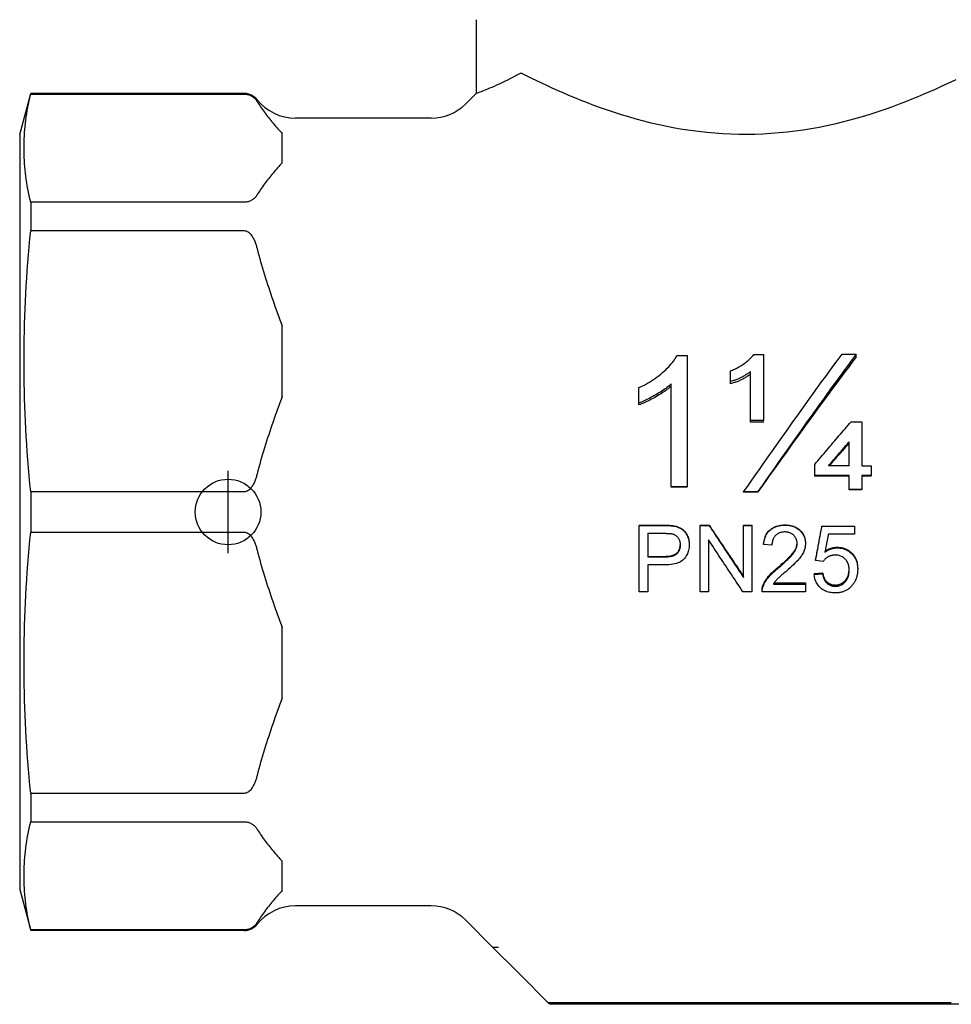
# Model space of a CAD drawing. Header units: millimetres. Extents: x 219 to 1582, y 6 to 357.
# Tile 1 of 6: x 270 to 327, y 169 to 229. Entities that reach past the tile are written whole.
import ezdxf

# ---------------------------------------------------------------- set-up
doc = ezdxf.new("R2010")
doc.units = ezdxf.units.MM
doc.layers.add('DETAIL', color=2, linetype='Continuous')
doc.layers.add('ORIGIN', color=6, linetype='Continuous')

msp = doc.modelspace()

# ---------------------------------------------------------------- linework, layer by layer
at = {"layer": 'DETAIL'}
for p, q in [((298.173, 229.011), (298.173, 224.512)), ((270.362, 222.011), (271.032, 224.511)), ((271.032, 224.511), (271.032, 224.482)), ((284.049, 224.511), (271.032, 224.511)), ((271.032, 224.482), (284.049, 224.482)), ((297.551, 223.89), (298.173, 224.512)), ((295.429, 223.011), (287.172, 223.011)), ((270.362, 222.011), (270.362, 176.011)), ((286.362, 220.298), (286.362, 222.07)), ((271.032, 217.887), (271.032, 216.157)), ((284.049, 217.887), (271.032, 217.887)), ((271.032, 216.157), (284.049, 216.157)), ((286.362, 206.057), (286.362, 210.335)), ((310.414, 208.54), (311.048, 208.54)), ((311.048, 208.54), (311.048, 200.55)), ((315.109, 208.604), (315.701, 208.604)), ((315.701, 208.604), (315.701, 204.586)), ((320.487, 208.639), (321.347, 208.639)), ((321.347, 208.472), (321.347, 208.639)), ((313.689, 206.967), (313.689, 207.621)), ((314.908, 204.586), (314.908, 207.568)), ((308.103, 205.653), (308.103, 206.591)), ((310.067, 200.55), (310.067, 206.818)), ((313.689, 206.829), (313.689, 206.967)), ((308.103, 205.538), (308.103, 205.653)), ((315.701, 204.586), (314.908, 204.586)), ((314.908, 204.489), (314.908, 204.586)), ((315.701, 204.489), (314.908, 204.489)), ((315.701, 204.489), (315.701, 204.586)), ((321.03, 204.513), (321.695, 204.513)), ((321.695, 204.513), (321.695, 201.831)), ((320.908, 201.831), (320.908, 203.278)), ((318.817, 201.231), (318.817, 201.911)), ((320.908, 201.831), (319.652, 201.831)), ((321.695, 201.831), (322.262, 201.831)), ((322.262, 201.831), (322.262, 201.231)), ((320.908, 201.231), (318.817, 201.231)), ((318.817, 201.192), (318.817, 201.231)), ((320.908, 201.192), (318.817, 201.192)), ((320.908, 200.376), (320.908, 201.231)), ((321.695, 201.231), (321.695, 200.376)), ((322.262, 201.231), (321.695, 201.231)), ((322.262, 201.192), (321.695, 201.192)), ((322.262, 201.192), (322.262, 201.231)), ((311.048, 200.55), (310.067, 200.55)), ((310.067, 200.523), (310.067, 200.55)), ((311.048, 200.523), (310.067, 200.523)), ((311.048, 200.523), (311.048, 200.55)), ((271.032, 200.235), (271.032, 197.788)), ((284.049, 200.235), (271.032, 200.235)), ((315.335, 200.234), (314.481, 200.234)), ((314.481, 200.213), (314.481, 200.234)), ((315.335, 200.213), (314.481, 200.213)), ((315.335, 200.213), (315.335, 200.234)), ((321.695, 200.376), (320.908, 200.376)), ((320.908, 200.353), (320.908, 200.376)), ((321.695, 200.353), (320.908, 200.353)), ((321.695, 200.353), (321.695, 200.376)), ((308.107, 198.207), (309.616, 198.207)), ((308.107, 198.207), (308.107, 198.193)), ((308.107, 198.193), (309.616, 198.193)), ((308.107, 194.146), (308.107, 198.193)), ((310.226, 198.168), (310.226, 198.153)), ((311.833, 198.207), (312.376, 198.207)), ((311.833, 198.207), (311.833, 198.193)), ((311.833, 198.193), (312.376, 198.193)), ((311.833, 194.146), (311.833, 198.193)), ((312.376, 198.207), (312.376, 198.193)), ((314.479, 198.207), (314.985, 198.207)), ((314.479, 198.207), (314.479, 198.193)), ((314.479, 198.193), (314.985, 198.193)), ((314.479, 195.01), (314.479, 198.193)), ((314.985, 198.207), (314.985, 198.193)), ((314.985, 198.193), (314.985, 194.146)), ((319.257, 198.156), (321.244, 198.156)), ((319.257, 198.156), (319.257, 198.14)), ((319.257, 198.14), (321.244, 198.14)), ((321.244, 198.156), (321.244, 198.14)), ((321.244, 198.14), (321.244, 197.663)), ((271.032, 197.788), (284.049, 197.788)), ((308.638, 197.713), (308.638, 196.261)), ((308.638, 197.713), (309.662, 197.713)), ((321.244, 197.663), (319.65, 197.663)), ((311.162, 197.05), (311.162, 197.016)), ((312.339, 197.319), (312.339, 194.146)), ((315.702, 197.069), (315.702, 197.034)), ((316.208, 196.982), (315.702, 197.034)), ((318.248, 197.114), (318.248, 197.081)), ((308.638, 196.309), (309.671, 196.309)), ((309.671, 196.261), (308.638, 196.261)), ((308.638, 195.783), (308.638, 194.146)), ((309.665, 195.783), (308.638, 195.783)), ((318.869, 196.106), (318.869, 196.054)), ((319.33, 195.993), (318.869, 196.054)), ((318.781, 195.267), (319.296, 195.309)), ((318.781, 195.267), (318.781, 195.201)), ((318.781, 195.201), (319.296, 195.244)), ((319.296, 195.309), (319.296, 195.244)), ((321.433, 195.576), (321.433, 195.515)), ((315.668, 194.567), (315.668, 194.489)), ((316.293, 194.62), (318.254, 194.62)), ((316.343, 194.697), (318.254, 194.697)), ((318.254, 194.697), (318.254, 194.62)), ((318.254, 194.62), (318.254, 194.146)), ((308.638, 194.146), (308.107, 194.146)), ((312.339, 194.146), (311.833, 194.146)), ((314.985, 194.146), (314.443, 194.146)), ((318.254, 194.146), (315.61, 194.146)), ((286.362, 187.688), (286.362, 191.966)), ((271.032, 181.866), (271.032, 180.136)), ((284.049, 181.866), (271.032, 181.866)), ((271.032, 180.136), (284.049, 180.136)), ((286.362, 175.952), (286.362, 177.724)), ((270.362, 176.011), (271.032, 173.511)), ((295.429, 175.011), (287.172, 175.011)), ((297.551, 174.133), (299.207, 172.476)), ((271.032, 173.541), (271.032, 173.511)), ((284.049, 173.541), (271.032, 173.541)), ((284.049, 173.511), (271.032, 173.511)), ((299.207, 172.476), (300.699, 170.984)), ((299.224, 172.476), (299.207, 172.476)), ((299.549, 172.476), (299.224, 172.476)), ((300.699, 170.984), (300.934, 170.749)), ((300.934, 170.749), (302.515, 169.169)), ((302.515, 169.169), (302.576, 169.108)), ((302.576, 169.108), (302.613, 169.07)), ((302.723, 169.116), (327.138, 169.116)), ((342.176, 169.011), (302.755, 169.011))]:
    msp.add_line(p, q, dxfattribs=at)
at = {"layer": 'DETAIL', "flags": 128}
for points in [[(300.863, 225.727), (300.665, 225.621), (300.47, 225.52), (300.281, 225.423), (300.097, 225.332), (299.918, 225.245), (299.746, 225.163), (299.581, 225.087), (299.423, 225.015), (299.273, 224.949), (299.131, 224.888), (298.998, 224.832), (298.875, 224.781), (298.762, 224.735), (298.659, 224.694), (298.566, 224.657), (298.483, 224.625), (298.41, 224.598), (298.346, 224.574), (298.293, 224.555), (298.25, 224.539), (298.216, 224.527), (298.192, 224.519), (298.178, 224.514), (298.173, 224.512)], [(301.005, 225.717), (300.998, 225.72), (300.991, 225.723), (300.985, 225.726), (300.978, 225.729), (300.972, 225.731), (300.965, 225.733), (300.959, 225.735), (300.953, 225.736), (300.946, 225.738), (300.94, 225.739), (300.934, 225.739), (300.928, 225.74), (300.922, 225.74), (300.916, 225.74), (300.91, 225.74), (300.904, 225.74), (300.899, 225.739), (300.893, 225.738), (300.888, 225.737), (300.883, 225.735), (300.878, 225.734), (300.873, 225.732), (300.868, 225.73), (300.863, 225.727)], [(327.404, 225.351), (327.101, 225.205), (326.789, 225.057), (326.471, 224.91), (326.147, 224.762), (325.813, 224.614), (325.466, 224.463), (325.107, 224.312), (324.737, 224.16), (324.355, 224.008), (323.963, 223.857), (323.56, 223.708), (323.148, 223.561), (322.726, 223.417), (322.296, 223.276), (321.857, 223.14), (321.41, 223.009), (320.956, 222.884), (320.494, 222.764), (320.027, 222.652), (319.554, 222.548), (319.076, 222.451), (318.594, 222.363), (318.108, 222.284), (317.62, 222.215), (317.13, 222.156), (316.638, 222.107), (316.147, 222.068), (315.656, 222.04), (315.166, 222.022), (314.679, 222.014), (314.193, 222.017), (313.704, 222.031), (313.214, 222.055), (312.722, 222.089), (312.231, 222.133), (311.74, 222.188), (311.251, 222.253), (310.764, 222.327), (310.28, 222.411), (309.8, 222.504), (309.325, 222.605), (308.855, 222.714), (308.391, 222.83), (307.933, 222.953), (307.483, 223.082), (307.041, 223.216), (306.607, 223.354), (306.181, 223.497), (305.764, 223.643), (305.357, 223.791), (304.96, 223.942), (304.574, 224.093), (304.199, 224.245), (303.835, 224.397), (303.483, 224.548), (303.143, 224.697), (302.815, 224.844), (302.494, 224.992), (302.18, 225.14), (301.873, 225.287), (301.574, 225.432), (301.285, 225.576), (301.005, 225.717)], [(271.032, 217.887), (270.985, 218.092), (270.941, 218.295), (270.9, 218.496), (270.862, 218.695), (270.827, 218.893), (270.795, 219.089), (270.766, 219.283), (270.74, 219.477), (270.717, 219.669), (270.696, 219.861), (270.679, 220.052), (270.664, 220.241), (270.651, 220.431), (270.642, 220.62), (270.635, 220.808), (270.631, 220.996), (270.63, 221.184), (270.631, 221.372), (270.635, 221.561), (270.642, 221.749), (270.651, 221.938), (270.664, 222.127), (270.679, 222.317), (270.696, 222.508), (270.717, 222.699), (270.74, 222.892), (270.766, 223.085), (270.795, 223.28), (270.827, 223.476), (270.862, 223.674), (270.9, 223.873), (270.941, 224.074), (270.985, 224.277), (271.032, 224.482)], [(284.049, 224.482), (284.113, 224.479), (284.174, 224.473), (284.233, 224.462), (284.287, 224.449), (284.335, 224.434), (284.38, 224.418), (284.422, 224.399), (284.462, 224.379), (284.499, 224.358), (284.533, 224.337), (284.564, 224.316), (284.592, 224.296), (284.619, 224.275), (284.643, 224.254), (284.667, 224.232), (284.689, 224.211), (284.71, 224.189), (284.73, 224.166), (284.749, 224.144), (284.767, 224.121), (284.784, 224.099), (284.8, 224.076), (284.815, 224.053), (284.83, 224.029)], [(284.83, 224.029), (284.882, 223.946), (284.935, 223.864), (284.99, 223.781), (285.047, 223.698), (285.104, 223.615), (285.163, 223.533), (285.223, 223.45), (285.284, 223.367), (285.346, 223.285), (285.409, 223.203), (285.473, 223.12), (285.538, 223.038), (285.603, 222.957), (285.67, 222.875), (285.737, 222.793), (285.804, 222.712), (285.873, 222.631), (285.941, 222.55), (286.011, 222.469), (286.08, 222.389), (286.15, 222.309), (286.221, 222.229), (286.291, 222.15), (286.362, 222.07)], [(286.362, 220.298), (286.291, 220.219), (286.221, 220.14), (286.15, 220.06), (286.08, 219.98), (286.011, 219.899), (285.941, 219.819), (285.873, 219.738), (285.804, 219.657), (285.737, 219.575), (285.67, 219.494), (285.603, 219.412), (285.538, 219.33), (285.473, 219.248), (285.409, 219.166), (285.346, 219.084), (285.284, 219.001), (285.223, 218.919), (285.163, 218.836), (285.104, 218.753), (285.047, 218.671), (284.99, 218.588), (284.935, 218.505), (284.882, 218.422), (284.83, 218.339)], [(284.83, 218.339), (284.815, 218.316), (284.8, 218.293), (284.784, 218.27), (284.767, 218.247), (284.749, 218.225), (284.73, 218.202), (284.71, 218.18), (284.689, 218.158), (284.667, 218.136), (284.643, 218.115), (284.619, 218.094), (284.592, 218.073), (284.564, 218.052), (284.533, 218.031), (284.499, 218.01), (284.462, 217.99), (284.422, 217.97), (284.38, 217.951), (284.335, 217.934), (284.287, 217.919), (284.233, 217.906), (284.174, 217.896), (284.113, 217.889), (284.049, 217.887)], [(271.032, 200.235), (270.985, 200.73), (270.941, 201.22), (270.9, 201.705), (270.862, 202.186), (270.827, 202.663), (270.795, 203.136), (270.766, 203.607), (270.74, 204.074), (270.717, 204.538), (270.696, 205.001), (270.679, 205.461), (270.664, 205.919), (270.651, 206.376), (270.642, 206.832), (270.635, 207.287), (270.631, 207.741), (270.63, 208.196), (270.631, 208.65), (270.635, 209.104), (270.642, 209.559), (270.651, 210.015), (270.664, 210.472), (270.679, 210.931), (270.696, 211.391), (270.717, 211.853), (270.74, 212.318), (270.766, 212.785), (270.795, 213.255), (270.827, 213.728), (270.862, 214.205), (270.9, 214.686), (270.941, 215.172), (270.985, 215.662), (271.032, 216.157)], [(284.049, 216.157), (284.112, 216.151), (284.174, 216.135), (284.23, 216.111), (284.284, 216.079), (284.335, 216.042), (284.378, 216.003), (284.419, 215.961), (284.457, 215.917), (284.493, 215.87), (284.527, 215.82), (284.559, 215.769), (284.589, 215.717), (284.617, 215.663), (284.643, 215.608), (284.667, 215.553), (284.69, 215.498), (284.712, 215.443), (284.732, 215.388), (284.75, 215.334), (284.768, 215.281), (284.784, 215.228), (284.8, 215.174), (284.815, 215.119), (284.83, 215.064)], [(284.83, 215.064), (284.882, 214.864), (284.935, 214.664), (284.99, 214.464), (285.047, 214.264), (285.104, 214.064), (285.163, 213.865), (285.223, 213.665), (285.284, 213.466), (285.346, 213.267), (285.409, 213.068), (285.473, 212.87), (285.538, 212.672), (285.603, 212.474), (285.67, 212.277), (285.737, 212.08), (285.804, 211.884), (285.873, 211.688), (285.941, 211.493), (286.011, 211.298), (286.08, 211.104), (286.15, 210.911), (286.221, 210.718), (286.291, 210.526), (286.362, 210.335)], [(308.103, 206.591), (308.239, 206.655), (308.372, 206.721), (308.502, 206.79), (308.629, 206.86), (308.753, 206.933), (308.875, 207.008), (308.993, 207.086), (309.109, 207.165), (309.221, 207.247), (309.331, 207.331), (309.438, 207.417), (309.542, 207.506), (309.642, 207.595), (309.738, 207.683), (309.828, 207.771), (309.913, 207.859), (309.993, 207.946), (310.068, 208.032), (310.138, 208.118), (310.203, 208.204), (310.264, 208.288), (310.319, 208.373), (310.369, 208.456), (310.414, 208.54)], [(313.689, 207.621), (313.745, 207.64), (313.803, 207.661), (313.861, 207.685), (313.921, 207.711), (313.982, 207.74), (314.044, 207.771), (314.107, 207.805), (314.171, 207.84), (314.236, 207.879), (314.303, 207.919), (314.37, 207.963), (314.439, 208.008), (314.507, 208.055), (314.572, 208.102), (314.636, 208.15), (314.697, 208.199), (314.757, 208.248), (314.814, 208.297), (314.868, 208.347), (314.921, 208.397), (314.971, 208.448), (315.02, 208.5), (315.066, 208.552), (315.109, 208.604)], [(314.481, 200.234), (314.732, 200.592), (314.982, 200.949), (315.232, 201.306), (315.482, 201.663), (315.733, 202.019), (315.983, 202.375), (316.233, 202.73), (316.483, 203.085), (316.734, 203.439), (316.984, 203.793), (317.234, 204.146), (317.484, 204.498), (317.735, 204.849), (317.985, 205.199), (318.235, 205.548), (318.485, 205.896), (318.736, 206.243), (318.986, 206.59), (319.236, 206.934), (319.486, 207.278), (319.737, 207.62), (319.987, 207.961), (320.237, 208.301), (320.487, 208.639)], [(321.347, 208.639), (321.097, 208.301), (320.846, 207.961), (320.596, 207.62), (320.345, 207.278), (320.095, 206.934), (319.844, 206.59), (319.594, 206.243), (319.343, 205.896), (319.093, 205.548), (318.842, 205.199), (318.592, 204.849), (318.341, 204.498), (318.091, 204.146), (317.84, 203.793), (317.589, 203.439), (317.339, 203.085), (317.088, 202.73), (316.838, 202.375), (316.587, 202.019), (316.337, 201.663), (316.086, 201.306), (315.836, 200.949), (315.585, 200.592), (315.335, 200.234)], [(321.347, 208.472), (321.097, 208.139), (320.846, 207.806), (320.596, 207.471), (320.345, 207.134), (320.095, 206.797), (319.844, 206.458), (319.594, 206.118), (319.343, 205.777), (319.093, 205.434), (318.842, 205.091), (318.592, 204.747), (318.341, 204.402), (318.091, 204.056), (317.84, 203.71), (317.589, 203.362), (317.339, 203.014), (317.088, 202.666), (316.838, 202.317), (316.587, 201.967), (316.337, 201.617), (316.086, 201.266), (315.836, 200.915), (315.585, 200.564), (315.335, 200.213)], [(314.908, 207.568), (314.862, 207.533), (314.815, 207.498), (314.768, 207.465), (314.72, 207.433), (314.672, 207.401), (314.624, 207.37), (314.575, 207.34), (314.526, 207.311), (314.476, 207.283), (314.427, 207.256), (314.376, 207.23), (314.326, 207.204), (314.275, 207.18), (314.223, 207.156), (314.172, 207.133), (314.119, 207.111), (314.067, 207.09), (314.014, 207.07), (313.961, 207.051), (313.907, 207.032), (313.853, 207.015), (313.799, 206.998), (313.744, 206.982), (313.689, 206.967)], [(314.908, 207.419), (314.862, 207.384), (314.815, 207.351), (314.768, 207.318), (314.72, 207.286), (314.672, 207.255), (314.624, 207.225), (314.575, 207.195), (314.526, 207.167), (314.476, 207.139), (314.427, 207.113), (314.376, 207.087), (314.326, 207.062), (314.275, 207.038), (314.223, 207.014), (314.172, 206.992), (314.119, 206.97), (314.067, 206.95), (314.014, 206.93), (313.961, 206.911), (313.907, 206.893), (313.853, 206.875), (313.799, 206.859), (313.744, 206.844), (313.689, 206.829)], [(310.067, 206.818), (310.006, 206.763), (309.943, 206.709), (309.876, 206.654), (309.806, 206.599), (309.733, 206.544), (309.657, 206.488), (309.578, 206.433), (309.496, 206.378), (309.411, 206.323), (309.323, 206.267), (309.231, 206.212), (309.137, 206.156), (309.042, 206.102), (308.948, 206.049), (308.856, 206), (308.766, 205.952), (308.677, 205.907), (308.59, 205.863), (308.505, 205.823), (308.421, 205.784), (308.339, 205.748), (308.259, 205.714), (308.18, 205.682), (308.103, 205.653)], [(310.067, 206.682), (310.006, 206.629), (309.943, 206.575), (309.876, 206.521), (309.806, 206.467), (309.733, 206.413), (309.657, 206.358), (309.578, 206.304), (309.496, 206.25), (309.411, 206.195), (309.323, 206.141), (309.231, 206.086), (309.137, 206.032), (309.042, 205.978), (308.948, 205.927), (308.856, 205.878), (308.766, 205.831), (308.677, 205.787), (308.59, 205.744), (308.505, 205.704), (308.421, 205.666), (308.339, 205.631), (308.259, 205.597), (308.18, 205.566), (308.103, 205.538)], [(286.362, 206.057), (286.291, 205.865), (286.221, 205.673), (286.15, 205.481), (286.08, 205.287), (286.011, 205.093), (285.941, 204.899), (285.873, 204.703), (285.804, 204.508), (285.737, 204.311), (285.67, 204.114), (285.603, 203.917), (285.538, 203.719), (285.473, 203.521), (285.409, 203.323), (285.346, 203.124), (285.284, 202.925), (285.223, 202.726), (285.163, 202.527), (285.104, 202.327), (285.047, 202.127), (284.99, 201.927), (284.935, 201.727), (284.882, 201.527), (284.83, 201.327)], [(318.817, 201.911), (318.909, 202.02), (319.001, 202.129), (319.093, 202.238), (319.186, 202.347), (319.278, 202.456), (319.37, 202.565), (319.462, 202.673), (319.554, 202.782), (319.647, 202.891), (319.739, 202.999), (319.831, 203.108), (319.923, 203.216), (320.016, 203.325), (320.108, 203.433), (320.2, 203.541), (320.292, 203.65), (320.384, 203.758), (320.477, 203.866), (320.569, 203.974), (320.661, 204.082), (320.753, 204.19), (320.846, 204.297), (320.938, 204.405), (321.03, 204.513)], [(319.652, 201.831), (319.704, 201.891), (319.757, 201.952), (319.809, 202.012), (319.861, 202.072), (319.914, 202.133), (319.966, 202.193), (320.018, 202.254), (320.071, 202.314), (320.123, 202.374), (320.175, 202.435), (320.228, 202.495), (320.28, 202.555), (320.332, 202.616), (320.385, 202.676), (320.437, 202.736), (320.489, 202.796), (320.542, 202.857), (320.594, 202.917), (320.646, 202.977), (320.699, 203.037), (320.751, 203.097), (320.803, 203.157), (320.856, 203.218), (320.908, 203.278)], [(320.908, 203.203), (320.858, 203.146), (320.807, 203.089), (320.756, 203.032), (320.706, 202.975), (320.655, 202.918), (320.605, 202.861), (320.554, 202.804), (320.504, 202.747), (320.453, 202.69), (320.403, 202.633), (320.352, 202.575), (320.302, 202.518), (320.251, 202.461), (320.201, 202.404), (320.15, 202.346), (320.099, 202.289), (320.049, 202.232), (319.998, 202.175), (319.948, 202.117), (319.897, 202.06), (319.847, 202.003), (319.796, 201.945), (319.746, 201.888), (319.695, 201.831)], [(284.83, 201.327), (284.815, 201.272), (284.8, 201.218), (284.784, 201.163), (284.768, 201.11), (284.75, 201.057), (284.732, 201.003), (284.712, 200.949), (284.69, 200.893), (284.667, 200.838), (284.643, 200.783), (284.617, 200.728), (284.589, 200.675), (284.559, 200.622), (284.527, 200.571), (284.493, 200.522), (284.457, 200.475), (284.419, 200.43), (284.378, 200.388), (284.335, 200.349), (284.284, 200.312), (284.23, 200.28), (284.174, 200.256), (284.112, 200.241), (284.049, 200.235)], [(309.616, 198.207), (309.649, 198.207), (309.682, 198.207), (309.713, 198.207), (309.744, 198.206), (309.775, 198.206), (309.804, 198.205), (309.833, 198.204), (309.862, 198.203), (309.889, 198.202), (309.916, 198.2), (309.943, 198.199), (309.969, 198.197), (309.994, 198.196), (310.018, 198.194), (310.042, 198.192), (310.065, 198.19), (310.087, 198.187), (310.109, 198.185), (310.13, 198.183), (310.151, 198.18), (310.171, 198.177), (310.19, 198.174), (310.208, 198.171), (310.226, 198.168)], [(309.616, 198.193), (309.649, 198.193), (309.682, 198.193), (309.713, 198.192), (309.744, 198.192), (309.775, 198.191), (309.804, 198.191), (309.833, 198.19), (309.862, 198.189), (309.889, 198.187), (309.916, 198.186), (309.943, 198.185), (309.969, 198.183), (309.994, 198.181), (310.018, 198.179), (310.042, 198.177), (310.065, 198.175), (310.087, 198.173), (310.109, 198.17), (310.13, 198.168), (310.151, 198.165), (310.171, 198.162), (310.19, 198.159), (310.208, 198.156), (310.226, 198.153)], [(310.226, 198.168), (310.299, 198.154), (310.368, 198.138), (310.434, 198.119), (310.498, 198.097), (310.558, 198.072), (310.615, 198.045), (310.669, 198.015), (310.72, 197.982), (310.768, 197.946), (310.814, 197.906), (310.858, 197.863), (310.899, 197.817), (310.938, 197.767), (310.974, 197.714), (311.009, 197.657), (311.04, 197.597), (311.069, 197.534), (311.094, 197.469), (311.115, 197.403), (311.132, 197.336), (311.145, 197.267), (311.155, 197.196), (311.16, 197.124), (311.162, 197.05)], [(310.226, 198.153), (310.299, 198.139), (310.368, 198.122), (310.434, 198.103), (310.498, 198.081), (310.558, 198.056), (310.615, 198.028), (310.669, 197.997), (310.72, 197.964), (310.768, 197.927), (310.814, 197.887), (310.858, 197.843), (310.899, 197.796), (310.938, 197.745), (310.974, 197.691), (311.009, 197.633), (311.04, 197.572), (311.069, 197.508), (311.094, 197.442), (311.115, 197.375), (311.132, 197.306), (311.145, 197.236), (311.155, 197.164), (311.16, 197.091), (311.162, 197.016)], [(312.376, 198.207), (312.463, 198.077), (312.551, 197.946), (312.639, 197.815), (312.726, 197.684), (312.814, 197.554), (312.901, 197.423), (312.989, 197.292), (313.077, 197.162), (313.164, 197.031), (313.252, 196.901), (313.34, 196.77), (313.427, 196.64), (313.515, 196.51), (313.603, 196.379), (313.69, 196.249), (313.778, 196.119), (313.866, 195.989), (313.953, 195.859), (314.041, 195.729), (314.129, 195.599), (314.216, 195.469), (314.304, 195.339), (314.392, 195.209), (314.479, 195.08)], [(312.376, 198.193), (312.463, 198.06), (312.551, 197.927), (312.639, 197.794), (312.726, 197.661), (312.814, 197.528), (312.901, 197.395), (312.989, 197.262), (313.077, 197.129), (313.164, 196.996), (313.252, 196.863), (313.34, 196.731), (313.427, 196.598), (313.515, 196.465), (313.603, 196.333), (313.69, 196.2), (313.778, 196.068), (313.866, 195.935), (313.953, 195.803), (314.041, 195.671), (314.129, 195.538), (314.216, 195.406), (314.304, 195.274), (314.392, 195.142), (314.479, 195.01)], [(315.702, 197.069), (315.712, 197.16), (315.727, 197.249), (315.746, 197.333), (315.768, 197.414), (315.795, 197.491), (315.825, 197.565), (315.86, 197.634), (315.898, 197.7), (315.941, 197.763), (315.987, 197.821), (316.038, 197.876), (316.092, 197.927), (316.15, 197.974), (316.211, 198.017), (316.276, 198.056), (316.343, 198.091), (316.414, 198.122), (316.488, 198.149), (316.566, 198.171), (316.646, 198.19), (316.73, 198.204), (316.817, 198.214), (316.907, 198.221), (317.001, 198.223)], [(315.702, 197.034), (315.712, 197.128), (315.727, 197.218), (315.746, 197.304), (315.768, 197.386), (315.795, 197.464), (315.825, 197.539), (315.86, 197.61), (315.898, 197.677), (315.941, 197.74), (315.987, 197.8), (316.038, 197.856), (316.092, 197.908), (316.15, 197.956), (316.211, 198), (316.276, 198.039), (316.343, 198.075), (316.414, 198.106), (316.488, 198.133), (316.566, 198.156), (316.646, 198.175), (316.73, 198.19), (316.817, 198.2), (316.907, 198.207), (317.001, 198.209)], [(317.001, 198.223), (317.095, 198.22), (317.186, 198.214), (317.274, 198.203), (317.358, 198.187), (317.439, 198.167), (317.517, 198.143), (317.591, 198.114), (317.662, 198.081), (317.729, 198.043), (317.794, 198.001), (317.855, 197.955), (317.912, 197.904), (317.966, 197.85), (318.015, 197.794), (318.059, 197.735), (318.098, 197.675), (318.133, 197.612), (318.164, 197.547), (318.189, 197.481), (318.21, 197.412), (318.227, 197.34), (318.238, 197.267), (318.245, 197.192), (318.248, 197.114)], [(317.001, 198.209), (317.095, 198.206), (317.186, 198.2), (317.274, 198.188), (317.358, 198.173), (317.439, 198.152), (317.517, 198.128), (317.591, 198.098), (317.662, 198.065), (317.729, 198.026), (317.794, 197.984), (317.855, 197.936), (317.912, 197.885), (317.966, 197.829), (318.015, 197.772), (318.059, 197.713), (318.098, 197.651), (318.133, 197.587), (318.164, 197.522), (318.189, 197.453), (318.21, 197.383), (318.227, 197.311), (318.238, 197.236), (318.245, 197.159), (318.248, 197.081)], [(318.869, 196.106), (318.886, 196.191), (318.902, 196.276), (318.918, 196.361), (318.934, 196.447), (318.95, 196.532), (318.966, 196.617), (318.982, 196.702), (318.999, 196.788), (319.015, 196.873), (319.031, 196.959), (319.047, 197.044), (319.063, 197.129), (319.079, 197.215), (319.095, 197.3), (319.111, 197.386), (319.128, 197.471), (319.144, 197.557), (319.16, 197.642), (319.176, 197.728), (319.192, 197.813), (319.208, 197.899), (319.224, 197.984), (319.241, 198.07), (319.257, 198.156)], [(318.869, 196.054), (318.886, 196.141), (318.902, 196.228), (318.918, 196.314), (318.934, 196.401), (318.95, 196.488), (318.966, 196.575), (318.982, 196.662), (318.999, 196.748), (319.015, 196.835), (319.031, 196.922), (319.047, 197.009), (319.063, 197.096), (319.079, 197.183), (319.095, 197.27), (319.111, 197.357), (319.128, 197.444), (319.144, 197.531), (319.16, 197.618), (319.176, 197.705), (319.192, 197.792), (319.208, 197.879), (319.224, 197.966), (319.241, 198.053), (319.257, 198.14)], [(271.032, 181.866), (270.985, 182.361), (270.941, 182.851), (270.9, 183.336), (270.862, 183.817), (270.827, 184.294), (270.795, 184.768), (270.766, 185.238), (270.74, 185.705), (270.717, 186.169), (270.696, 186.632), (270.679, 187.092), (270.664, 187.55), (270.651, 188.007), (270.642, 188.463), (270.635, 188.918), (270.631, 189.373), (270.63, 189.827), (270.631, 190.281), (270.635, 190.735), (270.642, 191.19), (270.651, 191.646), (270.664, 192.103), (270.679, 192.562), (270.696, 193.022), (270.717, 193.484), (270.74, 193.949), (270.766, 194.416), (270.795, 194.886), (270.827, 195.36), (270.862, 195.837), (270.9, 196.318), (270.941, 196.803), (270.985, 197.293), (271.032, 197.788)], [(284.049, 197.788), (284.113, 197.782), (284.174, 197.766), (284.233, 197.741), (284.287, 197.709), (284.335, 197.673), (284.38, 197.632), (284.422, 197.587), (284.462, 197.54), (284.499, 197.49), (284.533, 197.439), (284.564, 197.388), (284.592, 197.338), (284.619, 197.288), (284.643, 197.237), (284.667, 197.185), (284.689, 197.133), (284.71, 197.08), (284.73, 197.026), (284.749, 196.972), (284.767, 196.918), (284.784, 196.863), (284.8, 196.807), (284.815, 196.751), (284.83, 196.695)], [(309.662, 197.713), (309.692, 197.712), (309.721, 197.712), (309.749, 197.712), (309.776, 197.711), (309.802, 197.711), (309.828, 197.71), (309.853, 197.709), (309.877, 197.708), (309.9, 197.707), (309.923, 197.706), (309.945, 197.705), (309.965, 197.703), (309.986, 197.702), (310.005, 197.7), (310.024, 197.698), (310.042, 197.696), (310.059, 197.694), (310.075, 197.692), (310.09, 197.689), (310.105, 197.687), (310.119, 197.684), (310.132, 197.681), (310.144, 197.678), (310.156, 197.675)], [(310.156, 197.675), (310.19, 197.665), (310.223, 197.653), (310.255, 197.639), (310.285, 197.624), (310.315, 197.607), (310.343, 197.588), (310.37, 197.567), (310.397, 197.544), (310.422, 197.52), (310.445, 197.494), (310.468, 197.466), (310.49, 197.437), (310.51, 197.406), (310.529, 197.374), (310.545, 197.341), (310.56, 197.307), (310.573, 197.272), (310.585, 197.236), (310.594, 197.199), (310.602, 197.161), (310.608, 197.123), (310.613, 197.083), (310.616, 197.042), (310.616, 197)], [(316.988, 197.796), (316.93, 197.795), (316.874, 197.79), (316.82, 197.783), (316.768, 197.772), (316.718, 197.759), (316.67, 197.742), (316.624, 197.722), (316.58, 197.7), (316.538, 197.674), (316.497, 197.646), (316.459, 197.614), (316.423, 197.579), (316.389, 197.542), (316.358, 197.502), (316.33, 197.461), (316.305, 197.416), (316.282, 197.37), (316.263, 197.321), (316.247, 197.27), (316.233, 197.217), (316.222, 197.162), (316.215, 197.104), (316.21, 197.044), (316.208, 196.982)], [(317.741, 197.093), (317.74, 197.142), (317.736, 197.189), (317.728, 197.236), (317.718, 197.281), (317.705, 197.324), (317.689, 197.367), (317.67, 197.408), (317.649, 197.447), (317.624, 197.486), (317.596, 197.523), (317.566, 197.559), (317.533, 197.593), (317.497, 197.626), (317.459, 197.655), (317.42, 197.682), (317.379, 197.706), (317.337, 197.727), (317.292, 197.745), (317.246, 197.761), (317.198, 197.774), (317.148, 197.784), (317.097, 197.791), (317.043, 197.795), (316.988, 197.796)], [(319.65, 197.663), (319.641, 197.617), (319.632, 197.572), (319.623, 197.527), (319.614, 197.481), (319.605, 197.436), (319.596, 197.39), (319.587, 197.345), (319.578, 197.299), (319.569, 197.254), (319.56, 197.209), (319.551, 197.163), (319.542, 197.118), (319.533, 197.072), (319.524, 197.027), (319.515, 196.982), (319.506, 196.936), (319.497, 196.891), (319.488, 196.845), (319.479, 196.8), (319.47, 196.755), (319.461, 196.709), (319.452, 196.664), (319.443, 196.619), (319.433, 196.573)], [(311.162, 197.016), (311.16, 196.931), (311.153, 196.848), (311.142, 196.767), (311.126, 196.689), (311.106, 196.612), (311.081, 196.538), (311.052, 196.467), (311.018, 196.397), (310.979, 196.33), (310.937, 196.264), (310.889, 196.201), (310.837, 196.141), (310.78, 196.083), (310.715, 196.031), (310.642, 195.984), (310.563, 195.942), (310.476, 195.905), (310.382, 195.872), (310.281, 195.845), (310.172, 195.823), (310.056, 195.805), (309.933, 195.793), (309.803, 195.785), (309.665, 195.783)], [(309.671, 196.309), (309.754, 196.31), (309.833, 196.314), (309.907, 196.32), (309.978, 196.329), (310.044, 196.341), (310.107, 196.355), (310.165, 196.372), (310.219, 196.391), (310.27, 196.413), (310.316, 196.437), (310.358, 196.464), (310.396, 196.494), (310.43, 196.526), (310.462, 196.56), (310.49, 196.596), (310.516, 196.634), (310.539, 196.675), (310.558, 196.717), (310.575, 196.762), (310.589, 196.809), (310.6, 196.858), (310.609, 196.909), (310.614, 196.962), (310.616, 197.017)], [(310.616, 197), (310.615, 196.942), (310.61, 196.887), (310.603, 196.834), (310.593, 196.783), (310.579, 196.734), (310.563, 196.687), (310.543, 196.643), (310.521, 196.601), (310.496, 196.561), (310.467, 196.523), (310.436, 196.488), (310.401, 196.454), (310.364, 196.423), (310.321, 196.395), (310.275, 196.37), (310.225, 196.347), (310.17, 196.327), (310.111, 196.309), (310.049, 196.295), (309.981, 196.283), (309.91, 196.273), (309.835, 196.266), (309.755, 196.262), (309.671, 196.261)], [(314.443, 194.146), (314.355, 194.277), (314.267, 194.408), (314.18, 194.54), (314.092, 194.672), (314.004, 194.803), (313.917, 194.935), (313.829, 195.067), (313.741, 195.199), (313.654, 195.331), (313.566, 195.463), (313.478, 195.595), (313.391, 195.727), (313.303, 195.86), (313.215, 195.992), (313.128, 196.124), (313.04, 196.257), (312.953, 196.39), (312.865, 196.522), (312.777, 196.655), (312.69, 196.788), (312.602, 196.92), (312.514, 197.053), (312.427, 197.186), (312.339, 197.319)], [(316.635, 195.694), (316.739, 195.78), (316.837, 195.863), (316.929, 195.943), (317.016, 196.02), (317.097, 196.094), (317.173, 196.165), (317.242, 196.233), (317.307, 196.298), (317.365, 196.36), (317.418, 196.419), (317.465, 196.475), (317.506, 196.528), (317.543, 196.579), (317.576, 196.629), (317.607, 196.679), (317.634, 196.729), (317.658, 196.778), (317.679, 196.826), (317.697, 196.875), (317.712, 196.923), (317.724, 196.97), (317.733, 197.017), (317.739, 197.064), (317.741, 197.11)], [(316.635, 195.635), (316.74, 195.724), (316.839, 195.809), (316.933, 195.892), (317.021, 195.971), (317.103, 196.048), (317.179, 196.121), (317.249, 196.191), (317.314, 196.257), (317.372, 196.321), (317.425, 196.381), (317.472, 196.439), (317.513, 196.493), (317.549, 196.545), (317.583, 196.597), (317.613, 196.649), (317.64, 196.7), (317.664, 196.75), (317.684, 196.801), (317.702, 196.85), (317.716, 196.9), (317.727, 196.949), (317.735, 196.997), (317.74, 197.045), (317.741, 197.093)], [(318.248, 197.081), (318.246, 197.02), (318.241, 196.959), (318.234, 196.899), (318.223, 196.838), (318.209, 196.779), (318.193, 196.719), (318.173, 196.66), (318.15, 196.601), (318.124, 196.542), (318.093, 196.482), (318.058, 196.421), (318.02, 196.36), (317.977, 196.298), (317.93, 196.235), (317.879, 196.171), (317.824, 196.107), (317.762, 196.039), (317.691, 195.965), (317.61, 195.885), (317.52, 195.799), (317.421, 195.707), (317.313, 195.609), (317.195, 195.505), (317.068, 195.395)], [(319.433, 196.573), (319.464, 196.594), (319.494, 196.614), (319.524, 196.633), (319.554, 196.651), (319.585, 196.668), (319.616, 196.684), (319.646, 196.7), (319.677, 196.714), (319.708, 196.728), (319.74, 196.74), (319.771, 196.752), (319.802, 196.763), (319.834, 196.774), (319.866, 196.783), (319.897, 196.791), (319.929, 196.799), (319.961, 196.805), (319.994, 196.811), (320.026, 196.816), (320.058, 196.82), (320.091, 196.823), (320.124, 196.825), (320.157, 196.826), (320.19, 196.827)], [(319.443, 196.622), (319.473, 196.642), (319.503, 196.661), (319.533, 196.679), (319.563, 196.696), (319.593, 196.713), (319.623, 196.728), (319.654, 196.743), (319.684, 196.757), (319.715, 196.77), (319.746, 196.782), (319.776, 196.794), (319.808, 196.804), (319.839, 196.814), (319.87, 196.823), (319.901, 196.831), (319.933, 196.838), (319.965, 196.844), (319.996, 196.85), (320.028, 196.854), (320.06, 196.858), (320.092, 196.861), (320.125, 196.863), (320.157, 196.864), (320.19, 196.865)], [(320.19, 196.865), (320.276, 196.862), (320.36, 196.855), (320.441, 196.842), (320.521, 196.825), (320.598, 196.802), (320.673, 196.774), (320.745, 196.742), (320.816, 196.704), (320.884, 196.661), (320.949, 196.614), (321.013, 196.561), (321.074, 196.503), (321.131, 196.442), (321.184, 196.377), (321.231, 196.31), (321.274, 196.239), (321.311, 196.166), (321.344, 196.091), (321.371, 196.012), (321.394, 195.93), (321.411, 195.846), (321.423, 195.759), (321.431, 195.668), (321.433, 195.576)], [(320.19, 196.827), (320.276, 196.824), (320.36, 196.817), (320.441, 196.804), (320.521, 196.786), (320.598, 196.763), (320.673, 196.735), (320.745, 196.702), (320.816, 196.663), (320.884, 196.62), (320.949, 196.571), (321.013, 196.518), (321.074, 196.459), (321.131, 196.396), (321.184, 196.33), (321.231, 196.262), (321.274, 196.19), (321.311, 196.116), (321.344, 196.039), (321.371, 195.959), (321.394, 195.876), (321.411, 195.79), (321.423, 195.701), (321.431, 195.609), (321.433, 195.515)], [(284.83, 196.695), (284.882, 196.495), (284.935, 196.295), (284.99, 196.095), (285.047, 195.895), (285.104, 195.695), (285.163, 195.496), (285.223, 195.296), (285.284, 195.097), (285.346, 194.898), (285.409, 194.699), (285.473, 194.501), (285.538, 194.303), (285.603, 194.105), (285.67, 193.908), (285.737, 193.711), (285.804, 193.515), (285.873, 193.319), (285.941, 193.124), (286.011, 192.929), (286.08, 192.735), (286.15, 192.542), (286.221, 192.349), (286.291, 192.157), (286.362, 191.966)], [(320.058, 196.388), (320.019, 196.387), (319.981, 196.385), (319.943, 196.381), (319.905, 196.376), (319.869, 196.369), (319.832, 196.36), (319.797, 196.35), (319.762, 196.339), (319.728, 196.326), (319.695, 196.312), (319.662, 196.296), (319.63, 196.278), (319.599, 196.259), (319.569, 196.24), (319.54, 196.219), (319.512, 196.198), (319.485, 196.175), (319.46, 196.152), (319.435, 196.128), (319.412, 196.102), (319.39, 196.076), (319.369, 196.049), (319.349, 196.021), (319.33, 195.993)], [(320.912, 195.469), (320.911, 195.538), (320.906, 195.605), (320.897, 195.67), (320.886, 195.732), (320.871, 195.792), (320.853, 195.849), (320.832, 195.904), (320.808, 195.956), (320.78, 196.006), (320.749, 196.053), (320.715, 196.098), (320.677, 196.141), (320.637, 196.18), (320.595, 196.216), (320.551, 196.249), (320.504, 196.278), (320.456, 196.304), (320.405, 196.326), (320.353, 196.345), (320.298, 196.36), (320.241, 196.372), (320.182, 196.381), (320.121, 196.386), (320.058, 196.388)], [(315.668, 194.567), (315.686, 194.612), (315.705, 194.656), (315.726, 194.701), (315.749, 194.745), (315.773, 194.789), (315.799, 194.833), (315.827, 194.877), (315.857, 194.92), (315.888, 194.964), (315.921, 195.007), (315.955, 195.05), (315.991, 195.093), (316.03, 195.137), (316.071, 195.182), (316.115, 195.228), (316.162, 195.275), (316.211, 195.323), (316.264, 195.372), (316.318, 195.423), (316.376, 195.475), (316.437, 195.528), (316.5, 195.582), (316.566, 195.637), (316.635, 195.694)], [(315.668, 194.489), (315.686, 194.534), (315.705, 194.579), (315.726, 194.624), (315.749, 194.669), (315.773, 194.714), (315.799, 194.759), (315.827, 194.803), (315.857, 194.848), (315.888, 194.892), (315.921, 194.936), (315.955, 194.98), (315.991, 195.024), (316.03, 195.068), (316.071, 195.114), (316.115, 195.161), (316.162, 195.209), (316.211, 195.258), (316.264, 195.308), (316.318, 195.36), (316.376, 195.412), (316.437, 195.466), (316.5, 195.521), (316.566, 195.577), (316.635, 195.635)], [(317.068, 195.395), (316.996, 195.334), (316.929, 195.277), (316.866, 195.223), (316.808, 195.173), (316.754, 195.126), (316.705, 195.082), (316.66, 195.042), (316.619, 195.004), (316.583, 194.971), (316.551, 194.94), (316.524, 194.913), (316.501, 194.889), (316.48, 194.867), (316.46, 194.844), (316.441, 194.822), (316.422, 194.8), (316.404, 194.777), (316.386, 194.755), (316.369, 194.733), (316.353, 194.71), (316.337, 194.688), (316.322, 194.665), (316.307, 194.643), (316.293, 194.62)], [(320.068, 194.078), (319.978, 194.081), (319.891, 194.087), (319.807, 194.098), (319.726, 194.112), (319.648, 194.132), (319.572, 194.155), (319.499, 194.183), (319.429, 194.214), (319.361, 194.251), (319.297, 194.291), (319.235, 194.336), (319.176, 194.384), (319.12, 194.437), (319.069, 194.492), (319.021, 194.55), (318.978, 194.611), (318.939, 194.675), (318.904, 194.742), (318.873, 194.811), (318.847, 194.883), (318.824, 194.958), (318.806, 195.036), (318.791, 195.117), (318.781, 195.201)], [(319.296, 195.309), (319.307, 195.248), (319.32, 195.19), (319.335, 195.134), (319.352, 195.08), (319.37, 195.03), (319.392, 194.982), (319.415, 194.936), (319.44, 194.893), (319.467, 194.853), (319.497, 194.815), (319.528, 194.78), (319.562, 194.748), (319.597, 194.718), (319.633, 194.691), (319.671, 194.666), (319.71, 194.644), (319.75, 194.625), (319.791, 194.608), (319.833, 194.594), (319.877, 194.582), (319.922, 194.573), (319.968, 194.566), (320.016, 194.563), (320.065, 194.561)], [(319.296, 195.244), (319.307, 195.182), (319.32, 195.122), (319.335, 195.065), (319.352, 195.011), (319.37, 194.959), (319.392, 194.91), (319.415, 194.864), (319.44, 194.82), (319.467, 194.78), (319.497, 194.741), (319.528, 194.706), (319.562, 194.673), (319.597, 194.642), (319.633, 194.614), (319.671, 194.589), (319.71, 194.567), (319.75, 194.547), (319.791, 194.53), (319.833, 194.515), (319.877, 194.504), (319.922, 194.494), (319.968, 194.488), (320.016, 194.484), (320.065, 194.482)], [(320.065, 194.561), (320.123, 194.563), (320.179, 194.568), (320.234, 194.577), (320.288, 194.59), (320.34, 194.606), (320.39, 194.625), (320.439, 194.648), (320.486, 194.675), (320.532, 194.705), (320.576, 194.739), (320.618, 194.776), (320.66, 194.817), (320.698, 194.861), (320.734, 194.907), (320.767, 194.956), (320.796, 195.007), (320.822, 195.061), (320.844, 195.116), (320.864, 195.174), (320.88, 195.235), (320.893, 195.297), (320.902, 195.362), (320.909, 195.429), (320.912, 195.499)], [(320.065, 194.482), (320.124, 194.484), (320.181, 194.49), (320.237, 194.499), (320.292, 194.512), (320.344, 194.529), (320.395, 194.55), (320.445, 194.574), (320.493, 194.602), (320.539, 194.634), (320.584, 194.67), (320.627, 194.709), (320.668, 194.752), (320.707, 194.799), (320.743, 194.847), (320.775, 194.898), (320.804, 194.952), (320.829, 195.008), (320.851, 195.066), (320.87, 195.127), (320.885, 195.191), (320.897, 195.256), (320.905, 195.325), (320.91, 195.395), (320.912, 195.469)], [(321.433, 195.515), (321.433, 195.469), (321.431, 195.424), (321.429, 195.379), (321.425, 195.335), (321.42, 195.292), (321.414, 195.249), (321.407, 195.206), (321.398, 195.164), (321.389, 195.123), (321.378, 195.082), (321.367, 195.042), (321.354, 195.002), (321.34, 194.962), (321.326, 194.924), (321.31, 194.885), (321.293, 194.848), (321.274, 194.811), (321.255, 194.774), (321.235, 194.738), (321.213, 194.702), (321.191, 194.667), (321.167, 194.633), (321.142, 194.599), (321.116, 194.565)], [(315.61, 194.23), (315.61, 194.245), (315.61, 194.259), (315.61, 194.274), (315.61, 194.288), (315.611, 194.302), (315.612, 194.317), (315.613, 194.331), (315.614, 194.345), (315.616, 194.359), (315.617, 194.374), (315.619, 194.388), (315.622, 194.402), (315.624, 194.416), (315.627, 194.43), (315.63, 194.444), (315.633, 194.458), (315.637, 194.471), (315.641, 194.485), (315.645, 194.499), (315.649, 194.513), (315.653, 194.526), (315.658, 194.54), (315.663, 194.554), (315.668, 194.567)], [(315.61, 194.146), (315.61, 194.161), (315.61, 194.175), (315.61, 194.19), (315.61, 194.205), (315.611, 194.219), (315.612, 194.234), (315.613, 194.248), (315.614, 194.263), (315.616, 194.277), (315.617, 194.291), (315.619, 194.306), (315.622, 194.32), (315.624, 194.334), (315.627, 194.349), (315.63, 194.363), (315.633, 194.377), (315.637, 194.391), (315.641, 194.405), (315.645, 194.419), (315.649, 194.433), (315.653, 194.447), (315.658, 194.461), (315.663, 194.475), (315.668, 194.489)], [(321.116, 194.565), (321.084, 194.525), (321.05, 194.487), (321.016, 194.451), (320.981, 194.416), (320.944, 194.383), (320.907, 194.352), (320.868, 194.323), (320.829, 194.295), (320.789, 194.268), (320.748, 194.244), (320.705, 194.221), (320.662, 194.2), (320.618, 194.181), (320.573, 194.163), (320.527, 194.147), (320.48, 194.132), (320.431, 194.12), (320.382, 194.109), (320.332, 194.1), (320.281, 194.092), (320.229, 194.086), (320.176, 194.082), (320.123, 194.079), (320.068, 194.078)], [(286.362, 187.688), (286.291, 187.497), (286.221, 187.305), (286.15, 187.112), (286.08, 186.918), (286.011, 186.724), (285.941, 186.53), (285.873, 186.335), (285.804, 186.139), (285.737, 185.942), (285.67, 185.746), (285.603, 185.548), (285.538, 185.351), (285.473, 185.153), (285.409, 184.954), (285.346, 184.755), (285.284, 184.556), (285.223, 184.357), (285.163, 184.158), (285.104, 183.958), (285.047, 183.758), (284.99, 183.559), (284.935, 183.359), (284.882, 183.159), (284.83, 182.959)], [(284.83, 182.959), (284.815, 182.902), (284.8, 182.846), (284.784, 182.791), (284.767, 182.736), (284.749, 182.681), (284.73, 182.627), (284.71, 182.574), (284.689, 182.521), (284.667, 182.469), (284.643, 182.417), (284.619, 182.366), (284.592, 182.316), (284.564, 182.266), (284.533, 182.215), (284.499, 182.164), (284.462, 182.114), (284.422, 182.066), (284.38, 182.021), (284.335, 181.98), (284.287, 181.945), (284.233, 181.913), (284.174, 181.887), (284.113, 181.872), (284.049, 181.866)], [(271.032, 173.541), (270.985, 173.746), (270.941, 173.949), (270.9, 174.15), (270.862, 174.349), (270.827, 174.546), (270.795, 174.743), (270.766, 174.937), (270.74, 175.131), (270.717, 175.323), (270.696, 175.515), (270.679, 175.705), (270.664, 175.895), (270.651, 176.084), (270.642, 176.273), (270.635, 176.462), (270.631, 176.65), (270.63, 176.838), (270.631, 177.026), (270.635, 177.214), (270.642, 177.403), (270.651, 177.592), (270.664, 177.781), (270.679, 177.971), (270.696, 178.162), (270.717, 178.353), (270.74, 178.545), (270.766, 178.739), (270.795, 178.934), (270.827, 179.13), (270.862, 179.327), (270.9, 179.527), (270.941, 179.728), (270.985, 179.931), (271.032, 180.136)], [(284.049, 180.136), (284.113, 180.133), (284.174, 180.127), (284.233, 180.116), (284.287, 180.103), (284.335, 180.088), (284.38, 180.071), (284.422, 180.053), (284.462, 180.033), (284.499, 180.012), (284.533, 179.991), (284.564, 179.97), (284.592, 179.949), (284.619, 179.929), (284.643, 179.907), (284.667, 179.886), (284.689, 179.864), (284.71, 179.842), (284.73, 179.82), (284.749, 179.798), (284.767, 179.775), (284.784, 179.752), (284.8, 179.729), (284.815, 179.706), (284.83, 179.683)], [(284.83, 179.683), (284.882, 179.6), (284.935, 179.517), (284.99, 179.435), (285.047, 179.352), (285.104, 179.269), (285.163, 179.186), (285.223, 179.104), (285.284, 179.021), (285.346, 178.939), (285.409, 178.856), (285.473, 178.774), (285.538, 178.692), (285.603, 178.61), (285.67, 178.529), (285.737, 178.447), (285.804, 178.366), (285.873, 178.285), (285.941, 178.204), (286.011, 178.123), (286.08, 178.043), (286.15, 177.963), (286.221, 177.883), (286.291, 177.803), (286.362, 177.724)], [(286.362, 175.952), (286.291, 175.873), (286.221, 175.793), (286.15, 175.714), (286.08, 175.633), (286.011, 175.553), (285.941, 175.472), (285.873, 175.392), (285.804, 175.31), (285.737, 175.229), (285.67, 175.148), (285.603, 175.066), (285.538, 174.984), (285.473, 174.902), (285.409, 174.82), (285.346, 174.738), (285.284, 174.655), (285.223, 174.573), (285.163, 174.49), (285.104, 174.407), (285.047, 174.325), (284.99, 174.242), (284.935, 174.159), (284.882, 174.076), (284.83, 173.993)], [(284.83, 173.993), (284.815, 173.97), (284.8, 173.947), (284.784, 173.924), (284.767, 173.901), (284.749, 173.878), (284.73, 173.856), (284.71, 173.834), (284.689, 173.812), (284.667, 173.79), (284.643, 173.769), (284.619, 173.748), (284.592, 173.727), (284.564, 173.706), (284.533, 173.685), (284.499, 173.664), (284.462, 173.643), (284.422, 173.624), (284.38, 173.605), (284.335, 173.588), (284.287, 173.573), (284.233, 173.56), (284.174, 173.55), (284.113, 173.543), (284.049, 173.541)], [(302.576, 169.108), (302.575, 169.108), (302.576, 169.108), (302.576, 169.109), (302.577, 169.109), (302.579, 169.11), (302.581, 169.11), (302.583, 169.111), (302.585, 169.111), (302.588, 169.111), (302.592, 169.112), (302.595, 169.112), (302.599, 169.112), (302.603, 169.113), (302.607, 169.113), (302.612, 169.113), (302.616, 169.114), (302.621, 169.114), (302.626, 169.114), (302.632, 169.114), (302.637, 169.114), (302.643, 169.115), (302.648, 169.115), (302.654, 169.115), (302.66, 169.115)], [(302.755, 169.011), (302.749, 169.011), (302.743, 169.012), (302.737, 169.012), (302.73, 169.013), (302.724, 169.014), (302.718, 169.015), (302.712, 169.016), (302.706, 169.017), (302.7, 169.019), (302.693, 169.021), (302.687, 169.023), (302.681, 169.025), (302.675, 169.028), (302.669, 169.031), (302.663, 169.034), (302.657, 169.037), (302.651, 169.04), (302.646, 169.044), (302.64, 169.047), (302.634, 169.051), (302.629, 169.056), (302.624, 169.06), (302.618, 169.065), (302.613, 169.07)], [(302.66, 169.115), (302.663, 169.115), (302.666, 169.115), (302.668, 169.115), (302.671, 169.115), (302.673, 169.115), (302.676, 169.115), (302.678, 169.115), (302.681, 169.115), (302.683, 169.115), (302.686, 169.115), (302.689, 169.115), (302.691, 169.116), (302.694, 169.116), (302.697, 169.116), (302.699, 169.116), (302.702, 169.116), (302.704, 169.116), (302.707, 169.116), (302.71, 169.116), (302.712, 169.116), (302.715, 169.116), (302.718, 169.116), (302.72, 169.116), (302.723, 169.116)]]:
    msp.add_lwpolyline(points, dxfattribs=at)
at = {"layer": 'DETAIL'}
for centre, radius, start, end in [((284.049, 223.511), 1, 38.68219, 90), ((287.172, 226.011), 3, 218.68219, 270), ((295.429, 226.011), 3, 270, 315), ((287.172, 172.011), 3, 90, 141.31781), ((295.429, 172.011), 3, 45, 90), ((284.049, 174.511), 1, 270, 321.31781)]:
    msp.add_arc(centre, radius, start, end, dxfattribs=at)
at = {"layer": 'ORIGIN'}
msp.add_line((283.062, 196.511), (283.062, 201.511), dxfattribs=at)
msp.add_circle((283.062, 199.011), 2, dxfattribs=at)

doc.saveas('drawing.dxf')
